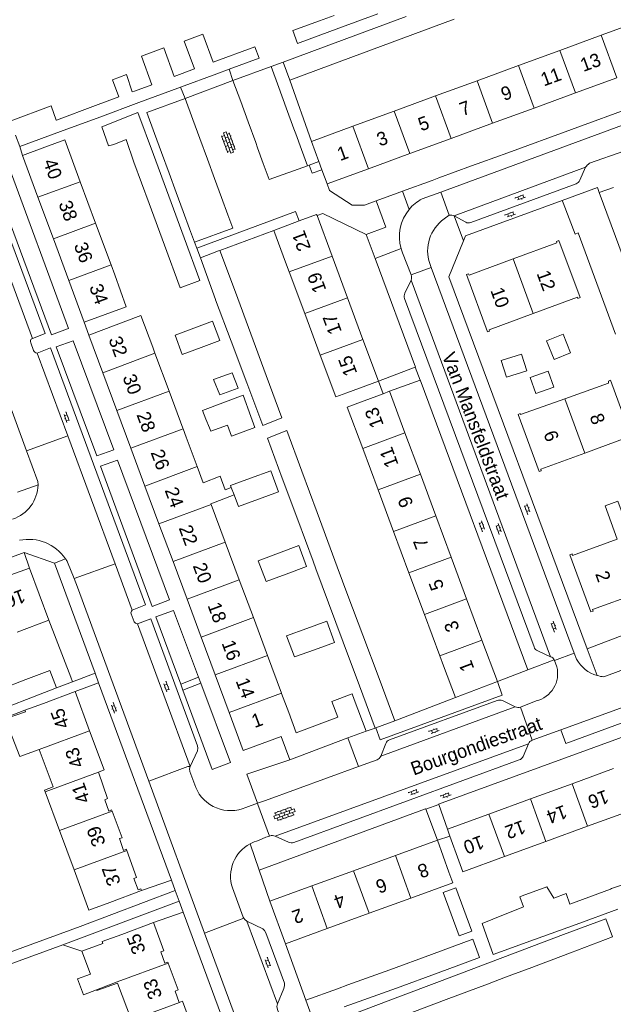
# Model space of a CAD drawing. Extents: x 99476 to 102828, y 406437 to 407931.
# Tile 76 of 162: x 100550 to 100638, y 406767 to 406913. Entities that reach past the tile are written whole.
import ezdxf

# ---------------------------------------------------------------- set-up
doc = ezdxf.new("R2010")
doc.units = 0
doc.header["$MEASUREMENT"] = 0
for name, color, linetype, lineweight in [('BG_bijgebouw', 253, 'Continuous', 0), ('BG_dakoverstek', 253, 'Continuous', 13), ('BG_dakoverstek bijgebouw', 253, 'Continuous', 0), ('BG_heg haag', 253, 'Continuous', 0), ('BG_hek', 253, 'Continuous', 0), ('BG_hoofdgebouw', 253, 'Continuous', 13), ('BG_huisnummer', 253, 'Continuous', 0), ('BG_kant verharding', 253, 'Continuous', 0), ('BG_open verharding', 253, 'Continuous', 0), ('BG_raster', 253, 'Continuous', 0), ('BG_schutting', 253, 'Continuous', 0), ('BG_straatnaam', 253, 'Continuous', 0), ('BG_tussenmuur', 253, 'Continuous', 0), ('BG_vlakafsluiter', 253, 'Continuous', 0)]:
    doc.layers.add(name, color=color, linetype=linetype, lineweight=lineweight)
doc.styles.add('Style-WORKING', font='WORKING.shx')

# ---------------------------------------------------------------- blocks, each defined once
blk = doc.blocks.new('S02OV6')
at = {"layer": 'BG_open verharding', "linetype": 'Continuous', "lineweight": 0}
for p, q in [((0, 0.20784), (1.371449, 0.20784)), ((0.085505, 0.20784), (0.085505, 0.268177)), ((0.485, -0.192), (0.486, 0.207)), ((0.885505, 0.20784), (0.885505, 0.31106)), ((1.285, -0.193), (1.285, 0.207)), ((0.268333, -0.19216), (1.549656, -0.19216)), ((0.885505, -0.32925), (0.885505, -0.19216))]:
    blk.add_line(p, q, dxfattribs=at)
blk = doc.blocks.new('S02OV4')
at = {"layer": 'BG_open verharding', "linetype": 'Continuous', "lineweight": 0}
for p, q in [((0, -0.200092), (0, 0.200092)), ((0, 0.2), (3.201, 0.2)), ((0.214, 0.6), (2.9, 0.6)), ((0.4, 0.199), (0.4, 0.6)), ((0.8, 0.6), (0.8, 0.7)), ((0.8, -0.2), (0.8, 0.2)), ((1.2, 0.2), (1.2, 0.6)), ((1.6, 0.6), (1.6, 0.7)), ((1.6, -0.2), (1.6, 0.2)), ((2, 0.199), (2, 0.6)), ((2.4, 0.6), (2.4, 0.7)), ((2.4, -0.2), (2.4, 0.2)), ((2.8, 0.2), (2.8, 0.6)), ((3.2, -0.199908), (3.2, 0.200092)), ((0, -0.2), (3.2, -0.199)), ((0.31, -0.6), (2.9, -0.6)), ((0.4, -0.6), (0.399, -0.2)), ((0.8, -0.7), (0.8, -0.6)), ((1.2, -0.6), (1.2, -0.2)), ((1.6, -0.7), (1.6, -0.6)), ((2, -0.6), (1.999, -0.2)), ((2.4, -0.7), (2.4, -0.6)), ((2.8, -0.6), (2.8, -0.2))]:
    blk.add_line(p, q, dxfattribs=at)

msp = doc.modelspace()

# ---------------------------------------------------------------- linework, layer by layer
at = {"layer": 'BG_bijgebouw', "linetype": 'Continuous', "lineweight": 0}
for p, q in [((100603.297, 406913.702), (100597.511, 406911.579)), ((100601.367, 406911.038), (100607.486, 406913.303)), ((100590.703, 406911.212), (100594.667, 406912.666)), ((100614.583, 406912.927), (100608.466, 406910.654)), ((100590.703, 406911.212), (100591.386, 406909.332)), ((100597.511, 406911.579), (100591.386, 406909.332)), ((100595.248, 406908.772), (100601.367, 406911.038)), ((100608.466, 406910.654), (100602.351, 406908.381)), ((100589.266, 406906.558), (100595.248, 406908.772)), ((100602.351, 406908.381), (100596.234, 406906.107)), ((100590.255, 406903.885), (100589.266, 406906.558)), ((100596.234, 406906.107), (100590.255, 406903.885)), ((100576.157, 406905.54), (100573.167, 406904.435)), ((100579.464, 406904.832), (100574.096, 406902.849)), ((100581.28, 406905.503), (100579.464, 406904.832)), ((100581.852, 406903.845), (100587.491, 406905.901)), ((100569.863, 406903.214), (100567.281, 406902.261)), ((100582.993, 406900.718), (100581.852, 406903.845)), ((100567.281, 406902.261), (100566.957, 406902.141)), ((100573.686, 406902.697), (100567.908, 406900.563)), ((100574.096, 406902.849), (100573.686, 406902.697)), ((100588.643, 406902.777), (100589.733, 406899.787)), ((100564.96, 406901.403), (100561.502, 406900.125)), ((100567.908, 406900.563), (100562.129, 406898.428)), ((100575.905, 406898.061), (100574.764, 406901.162)), ((100584.083, 406897.729), (100582.993, 406900.718)), ((100561.502, 406900.125), (100555.724, 406897.991)), ((100589.733, 406899.787), (100590.857, 406896.705)), ((100555.724, 406897.991), (100555.692, 406897.979)), ((100562.129, 406898.428), (100556.351, 406896.293)), ((100576.941, 406895.245), (100575.905, 406898.061)), ((100585.208, 406894.645), (100584.083, 406897.729)), ((100556.351, 406896.293), (100550.32, 406894.065)), ((100570.257, 406895.986), (100571.293, 406893.171)), ((100590.857, 406896.705), (100591.14, 406895.93)), ((100591.978, 406893.627), (100591.14, 406895.93)), ((100550.32, 406894.065), (100549.692, 406895.762)), ((100578.059, 406892.201), (100576.941, 406895.245)), ((100585.491, 406893.87), (100585.208, 406894.645)), ((100571.293, 406893.171), (100572.411, 406890.127)), ((100585.491, 406893.87), (100586.329, 406891.568)), ((100592.851, 406891.23), (100591.978, 406893.627)), ((100567.163, 406891.772), (100569.439, 406885.634)), ((100572.358, 406886.714), (100570.08, 406892.874)), ((100579.114, 406889.329), (100578.059, 406892.201)), ((100572.411, 406890.127), (100573.466, 406887.255)), ((100580.144, 406886.527), (100579.114, 406889.329)), ((100573.466, 406887.255), (100574.496, 406884.453)), ((100569.439, 406885.634), (100571.722, 406879.477)), ((100574.635, 406880.554), (100572.358, 406886.714)), ((100581.08, 406883.98), (100580.144, 406886.527)), ((100574.496, 406884.453), (100575.431, 406881.907)), ((100575.431, 406881.907), (100576.165, 406879.909)), ((100577.021, 406877.63), (100579.72, 406878.64)), ((100579.922, 406878.667), (100579.72, 406878.64)), ((100582.201, 406872.522), (100579.922, 406878.667)), ((100579.273, 406871.423), (100577.021, 406877.63)), ((100584.487, 406866.36), (100582.201, 406872.522)), ((100579.287, 406871.384), (100579.273, 406871.423)), ((100579.287, 406871.384), (100581.582, 406865.27)), ((100581.582, 406865.27), (100583.893, 406859.115)), ((100586.773, 406860.196), (100584.487, 406866.36)), ((100577.125, 406864.353), (100574.355, 406863.315)), ((100589.15, 406844.994), (100591.43, 406838.858)), ((100594.306, 406839.926), (100592.038, 406846.067)), ((100596.574, 406833.786), (100594.306, 406839.926)), ((100591.43, 406838.858), (100593.71, 406832.721)), ((100588.583, 406833.926), (100585.577, 406832.807)), ((100601.051, 406821.811), (100598.866, 406827.643)), ((100596, 406826.575), (100598.176, 406820.739)), ((100592.754, 406822.782), (100589.766, 406821.685)), ((100603.46, 406815.383), (100601.051, 406821.811)), ((100598.176, 406820.739), (100600.574, 406814.308)), ((100600.574, 406814.308), (100602.91, 406808.044)), ((100605.8, 406809.137), (100603.46, 406815.383)), ((100555.732, 406813.992), (100552.199, 406812.629)), ((100552.199, 406812.629), (100548.378, 406811.155)), ((100602.983, 406808.072), (100605.8, 406809.137)), ((100602.91, 406808.044), (100602.983, 406808.072)), ((100637.682, 406784.248), (100631.692, 406782.022)), ((100637.851, 406784.311), (100637.682, 406784.248)), ((100624.733, 406781.558), (100621.887, 406780.424)), ((100632.617, 406779.02), (100638.769, 406781.256)), ((100626.467, 406776.786), (100632.617, 406779.02)), ((100624.639, 406775.19), (100630.765, 406777.499)), ((100618.514, 406772.881), (100624.639, 406775.19)), ((100605.036, 406772.32), (100611.225, 406774.576)), ((100631.777, 406774.814), (100625.65, 406772.506)), ((100598.845, 406770.062), (100605.036, 406772.32)), ((100612.388, 406770.572), (100618.514, 406772.881)), ((100625.65, 406772.506), (100625.519, 406772.457)), ((100612.214, 406771.865), (100606.024, 406769.609)), ((100606.263, 406768.263), (100612.388, 406770.572)), ((100619.525, 406770.198), (100622.168, 406771.194)), ((100597.33, 406769.51), (100592.64, 406767.8)), ((100597.33, 406769.51), (100598.845, 406770.062)), ((100606.024, 406769.609), (100599.834, 406767.352)), ((100613.399, 406767.89), (100619.525, 406770.198)), ((100592.64, 406767.8), (100593.631, 406765.09)), ((100600.137, 406765.954), (100606.263, 406768.263)), ((100607.273, 406765.582), (100613.399, 406767.89)), ((100599.834, 406767.352), (100598.321, 406766.8))]:
    msp.add_line(p, q, dxfattribs=at)
at = {"layer": 'BG_bijgebouw', "linetype": 'Continuous', "lineweight": 0, "flags": 128}
for points in [[(100578.902, 406906.554), (100577.366, 406910.707), (100574.614, 406909.662), (100576.157, 406905.54)], [(100573.167, 406904.435), (100571.64, 406908.651), (100568.331, 406907.447), (100569.863, 406903.214)], [(100578.902, 406906.554), (100585.086, 406908.839), (100585.713, 406907.141), (100581.28, 406905.503)], [(100566.957, 406902.141), (100566.075, 406904.742), (100564.024, 406903.948), (100564.96, 406901.403)], [(100587.491, 406905.901), (100587.502, 406905.905), (100588.643, 406902.777)], [(100574.764, 406901.162), (100569.116, 406899.088), (100570.257, 406895.986)], [(100555.692, 406897.979), (100554.933, 406900.086), (100548.899, 406897.838)], [(100570.08, 406892.874), (100567.772, 406899.117), (100562.463, 406896.991)], [(100562.463, 406896.991), (100563.446, 406894.16), (100564.22, 406894.384)], [(100586.329, 406891.568), (100587.201, 406889.17), (100592.851, 406891.23)], [(100576.165, 406879.909), (100581.813, 406881.984), (100581.08, 406883.98)], [(100571.722, 406879.477), (100574.052, 406873.192), (100576.956, 406874.278), (100574.635, 406880.554)], [(100576.06, 406867.192), (100578.83, 406868.23), (100579.894, 406865.391), (100577.125, 406864.353)], [(100574.355, 406863.315), (100573.291, 406866.155), (100576.06, 406867.192)], [(100578.989, 406859.616), (100579.893, 406857.34), (100582.632, 406858.31), (100581.727, 406860.582), (100578.989, 406859.616)], [(100583.893, 406859.115), (100586.26, 406852.81), (100589.088, 406853.953), (100586.773, 406860.196)], [(100584.49, 406854.136), (100583.341, 406857.278), (100580.349, 406856.147)], [(100580.349, 406856.147), (100577.357, 406855.016), (100577.846, 406853.764)], [(100581.036, 406852.865), (100578.554, 406851.951), (100578.364, 406852.438)], [(100592.038, 406846.067), (100589.814, 406852.088), (100586.934, 406850.957), (100589.15, 406844.994)], [(100584.462, 406845.017), (100581.496, 406843.91), (100581.604, 406843.631)], [(100585.602, 406841.912), (100588.606, 406843.014), (100587.429, 406846.125), (100584.462, 406845.017)], [(100582.018, 406842.562), (100582.685, 406840.842), (100585.602, 406841.912)], [(100589.727, 406830.819), (100592.752, 406831.934), (100591.588, 406835.044), (100588.583, 406833.926)], [(100598.866, 406827.643), (100597.272, 406831.897), (100596.574, 406833.786)], [(100585.577, 406832.807), (100586.746, 406829.721), (100589.727, 406830.819)], [(100593.71, 406832.721), (100594.126, 406831.601), (100596, 406826.575)], [(100593.892, 406819.633), (100596.895, 406820.718), (100595.742, 406823.879), (100592.754, 406822.782)], [(100589.766, 406821.685), (100590.95, 406818.57), (100593.892, 406819.633)], [(100551.199, 406815.22), (100554.732, 406816.583), (100555.732, 406813.992)], [(100548.378, 406811.155), (100547.378, 406813.746), (100551.199, 406815.22)], [(100631.692, 406782.022), (100631.143, 406783.564), (100629.302, 406782.899), (100628.31, 406784.572)], [(100624.646, 406783.238), (100624.31, 406783.091), (100624.847, 406781.603), (100624.733, 406781.558)], [(100630.765, 406777.499), (100637.005, 406779.851), (100637.995, 406777.157), (100631.777, 406774.814)], [(100611.225, 406774.576), (100617.349, 406776.809), (100618.34, 406774.099), (100612.214, 406771.865)], [(100619.316, 406777.497), (100620.349, 406774.563), (100626.467, 406776.786)]]:
    msp.add_lwpolyline(points, dxfattribs=at)
at = {"layer": 'BG_dakoverstek', "linetype": 'Continuous', "lineweight": 13}
for p, q in [((100597.047, 406857.034), (100598.681, 406857.64)), ((100574.47, 406852.315), (100574.428, 406852.429)), ((100574.926, 406851.095), (100574.47, 406852.315)), ((100578.597, 406841.236), (100582.018, 406842.562)), ((100590.096, 406810.364), (100589.046, 406813.181)), ((100550.3, 406803.831), (100553.196, 406804.904))]:
    msp.add_line(p, q, dxfattribs=at)
at = {"layer": 'BG_dakoverstek', "linetype": 'Continuous', "lineweight": 13, "flags": 128}
for points in [[(100577.44, 406844.342), (100579.933, 406845.308), (100580.716, 406843.287), (100581.604, 406843.631)], [(100638.685, 406836.003), (100636.898, 406840.904), (100638.804, 406841.599), (100640.6, 406836.701)], [(100550.3, 406803.831), (100549.186, 406806.753), (100548.165, 406809.404), (100551.141, 406810.449)], [(100561.674, 406769.343), (100559.74, 406768.623), (100558.861, 406770.941), (100560.789, 406771.658)]]:
    msp.add_lwpolyline(points, dxfattribs=at)
at = {"layer": 'BG_dakoverstek bijgebouw', "linetype": 'Continuous', "lineweight": 0}
for p, q in [((100596.822, 406913.457), (100594.667, 406912.666)), ((100578.364, 406852.438), (100577.846, 406853.764)), ((100637.851, 406784.311), (100642.234, 406785.831)), ((100624.646, 406783.238), (100628.31, 406784.572)), ((100622.168, 406771.194), (100625.519, 406772.457))]:
    msp.add_line(p, q, dxfattribs=at)
at = {"layer": 'BG_dakoverstek bijgebouw', "linetype": 'Continuous', "lineweight": 0, "flags": 128}
for points in [[(100564.22, 406894.384), (100566.052, 406895.093), (100567.163, 406891.772)], [(100628.26, 406865.319), (100630.703, 406866.294), (100631.791, 406863.569), (100629.348, 406862.593), (100628.26, 406865.319)], [(100624.527, 406863.37), (100625.305, 406860.87), (100622.3, 406859.935), (100621.522, 406862.435), (100624.527, 406863.37)], [(100628.496, 406860.828), (100629.328, 406858.459), (100626.657, 406857.522), (100625.826, 406859.891), (100628.496, 406860.828)], [(100584.49, 406854.136), (100585.092, 406852.5), (100581.638, 406851.229), (100581.036, 406852.865)], [(100614.803, 406784.41), (100612.924, 406783.711), (100615.306, 406777.307), (100617.185, 406778.006), (100614.803, 406784.41)], [(100621.887, 406780.424), (100618.696, 406779.153), (100619.316, 406777.497)]]:
    msp.add_lwpolyline(points, dxfattribs=at)
at = {"layer": 'BG_heg haag', "linetype": 'Continuous', "lineweight": 0}
for p, q in [((100622.524, 406893.152), (100618.65, 406891.738)), ((100617.152, 406891.192), (100612.312, 406889.425)), ((100611.298, 406889.055), (100606.932, 406887.462)), ((100606.932, 406887.462), (100606.131, 406887.17)), ((100630.689, 406885.763), (100630.559, 406886.104)), ((100632.461, 406881.13), (100630.689, 406885.763)), ((100634.261, 406819.795), (100640.094, 406822.008))]:
    msp.add_line(p, q, dxfattribs=at)
at = {"layer": 'BG_hek', "linetype": 'Continuous', "lineweight": 0}
for p, q in [((100557.846, 406815.574), (100558.109, 406814.905)), ((100556.662, 406776.014), (100559.492, 406775.053))]:
    msp.add_line(p, q, dxfattribs=at)
at = {"layer": 'BG_hoofdgebouw', "linetype": 'Continuous', "lineweight": 13}
for p, q in [((100636.345, 406910.53), (100642.471, 406912.775)), ((100630.218, 406908.284), (100636.345, 406910.53)), ((100624.091, 406906.039), (100630.218, 406908.284)), ((100617.964, 406903.794), (100624.091, 406906.039)), ((100611.837, 406901.548), (100617.964, 406903.794)), ((100638.648, 406904.242), (100632.521, 406901.997)), ((100632.521, 406901.997), (100626.394, 406899.752)), ((100605.711, 406899.303), (100611.837, 406901.548)), ((100599.584, 406897.058), (100605.711, 406899.303)), ((100626.394, 406899.752), (100620.267, 406897.508)), ((100620.267, 406897.508), (100614.14, 406895.263)), ((100593.451, 406894.81), (100599.584, 406897.058)), ((100594.541, 406891.846), (100593.451, 406894.81)), ((100614.14, 406895.263), (100608.013, 406893.018)), ((100554.011, 406893.97), (100550.731, 406892.73)), ((100608.013, 406893.018), (100601.886, 406890.774)), ((100550.731, 406892.73), (100553.001, 406886.567)), ((100594.99, 406890.626), (100594.541, 406891.846)), ((100595.761, 406888.53), (100594.99, 406890.626)), ((100601.886, 406890.774), (100595.761, 406888.53)), ((100561.532, 406882.711), (100559.258, 406888.872)), ((100553.001, 406886.567), (100555.271, 406880.405)), ((100563.805, 406876.55), (100561.532, 406882.711)), ((100591.638, 406883.067), (100587.89, 406881.67)), ((100596.509, 406877.867), (100594.285, 406883.857)), ((100587.89, 406881.67), (100589.64, 406876.99)), ((100555.271, 406880.405), (100557.541, 406874.242)), ((100590.186, 406875.52), (100589.64, 406876.99)), ((100598.796, 406871.705), (100596.509, 406877.867)), ((100564.351, 406875.07), (100563.805, 406876.55)), ((100592.473, 406869.358), (100590.186, 406875.52)), ((100557.541, 406874.242), (100559.811, 406868.08)), ((100601.084, 406865.542), (100598.796, 406871.705)), ((100594.76, 406863.195), (100592.473, 406869.358)), ((100562.58, 406860.605), (100560.5, 406866.19)), ((100603.371, 406859.38), (100601.084, 406865.542)), ((100570.312, 406863.485), (100569.971, 406864.4)), ((100572.391, 406857.9), (100570.312, 406863.485)), ((100597.047, 406857.034), (100594.76, 406863.195)), ((100564.66, 406855.02), (100562.58, 406860.605)), ((100598.681, 406857.64), (100603.371, 406859.38)), ((100574.428, 406852.429), (100572.391, 406857.9)), ((100604.05, 406857.511), (100600.321, 406856.12)), ((100605.011, 406857.87), (100604.05, 406857.511)), ((100607.291, 406851.734), (100605.011, 406857.87)), ((100566.74, 406849.436), (100564.66, 406855.02)), ((100574.926, 406851.095), (100576.551, 406846.731)), ((100609.571, 406845.598), (100607.291, 406851.734)), ((100568.821, 406843.851), (100566.74, 406849.436)), ((100601.044, 406849.413), (100603.324, 406843.277)), ((100576.551, 406846.731), (100577.44, 406844.342)), ((100611.851, 406839.462), (100609.571, 406845.598)), ((100570.9, 406838.267), (100568.821, 406843.851)), ((100603.324, 406843.277), (100605.604, 406837.141)), ((100578.631, 406841.146), (100578.597, 406841.236)), ((100580.71, 406835.562), (100578.631, 406841.146)), ((100614.13, 406833.327), (100611.851, 406839.462)), ((100572.981, 406832.682), (100570.9, 406838.267)), ((100605.604, 406837.141), (100607.884, 406831.006)), ((100582.79, 406829.977), (100580.71, 406835.562)), ((100616.41, 406827.191), (100614.13, 406833.327)), ((100575.061, 406827.098), (100572.981, 406832.682)), ((100554.591, 406824), (100551.721, 406831.7)), ((100607.884, 406831.006), (100610.164, 406824.87)), ((100584.87, 406824.393), (100582.79, 406829.977)), ((100577.141, 406821.513), (100575.061, 406827.098)), ((100618.69, 406821.055), (100616.41, 406827.191)), ((100610.164, 406824.87), (100612.445, 406818.734)), ((100549.901, 406822.25), (100554.591, 406824)), ((100586.95, 406818.808), (100584.87, 406824.393)), ((100579.221, 406815.929), (100577.141, 406821.513)), ((100620.97, 406814.92), (100618.69, 406821.055)), ((100589.03, 406813.224), (100586.95, 406818.808)), ((100612.445, 406818.734), (100613, 406817.24)), ((100613, 406817.24), (100614.771, 406812.57)), ((100581.301, 406810.344), (100579.221, 406815.929)), ((100614.771, 406812.57), (100620.97, 406814.92)), ((100558.491, 406813.45), (100553.8, 406811.71)), ((100560.636, 406807.66), (100558.491, 406813.45)), ((100589.046, 406813.181), (100589.03, 406813.224)), ((100553.8, 406811.71), (100551.051, 406810.691)), ((100599.781, 406812.29), (100601.541, 406807.62)), ((100551.051, 406810.691), (100551.141, 406810.449)), ((100601.541, 406807.62), (100598.843, 406806.601)), ((100598.843, 406806.601), (100590.261, 406803.36)), ((100638.164, 406802.061), (100632.016, 406799.818)), ((100632.016, 406799.818), (100625.867, 406797.575)), ((100554.054, 406798.611), (100556.178, 406792.881)), ((100625.867, 406797.575), (100619.719, 406795.333)), ((100619.719, 406795.333), (100613.571, 406793.09)), ((100640.453, 406795.785), (100634.305, 406793.542)), ((100556.178, 406792.881), (100558.332, 406787.068)), ((100613.571, 406793.09), (100613.947, 406792.059)), ((100634.305, 406793.542), (100628.156, 406791.299)), ((100612.091, 406791.46), (100605.898, 406789.21)), ((100613.791, 406786.76), (100612.091, 406791.46)), ((100613.947, 406792.059), (100615.281, 406788.4)), ((100628.156, 406791.299), (100622.008, 406789.057)), ((100605.898, 406789.21), (100599.706, 406786.96)), ((100599.706, 406786.96), (100593.513, 406784.71)), ((100563.641, 406782.27), (100568.33, 406784.01)), ((100593.513, 406784.71), (100587.321, 406782.46)), ((100587.321, 406782.46), (100589.601, 406776.16)), ((100608.185, 406782.915), (100601.993, 406780.665)), ((100601.993, 406780.665), (100595.8, 406778.415)), ((100570.081, 406779.29), (100565.39, 406777.54)), ((100589.601, 406776.16), (100594.3, 406777.87)), ((100595.8, 406778.415), (100594.3, 406777.87)), ((100562.607, 406776.207), (100559.492, 406775.053)), ((100559.492, 406775.053), (100560.789, 406771.658)), ((100566.821, 406764.841), (100564.784, 406770.335))]:
    msp.add_line(p, q, dxfattribs=at)
at = {"layer": 'BG_hoofdgebouw', "linetype": 'Continuous', "lineweight": 13, "flags": 128}
for points in [[(100559.258, 406888.872), (100556.974, 406895.063), (100554.011, 406893.97)], [(100594.285, 406883.857), (100594.221, 406884.03), (100591.638, 406883.067)], [(100623.29, 406877.442), (100629.761, 406879.81), (100629.741, 406880.04), (100630.061, 406880.16), (100633.22, 406871.74), (100632.881, 406871.6), (100632.8, 406871.8), (100626.27, 406869.385)], [(100623.29, 406877.442), (100616.78, 406875.06), (100616.701, 406875.26), (100616.381, 406875.13), (100619.501, 406866.67), (100619.811, 406866.76), (100619.741, 406866.97), (100626.27, 406869.385)], [(100559.811, 406868.08), (100566.071, 406870.38), (100564.351, 406875.07)], [(100569.971, 406864.4), (100568.22, 406869.08), (100560.5, 406866.19)], [(100630.954, 406856.774), (100637.431, 406859.09), (100637.39, 406859.38), (100637.711, 406859.5), (100640.82, 406851.05), (100640.511, 406850.94), (100640.44, 406851.14), (100633.92, 406848.735)], [(100630.954, 406856.774), (100624.401, 406854.43), (100624.341, 406854.6), (100624.051, 406854.44), (100627.161, 406846.01), (100627.471, 406846.12), (100627.401, 406846.33), (100633.92, 406848.735)], [(100600.321, 406856.12), (100598.766, 406855.542), (100601.044, 406849.413)], [(100638.685, 406836.003), (100632.091, 406833.6), (100632.011, 406833.81), (100631.71, 406833.7), (100634.821, 406825.24), (100635.14, 406825.34), (100635.061, 406825.59), (100641.6, 406827.96)], [(100551.721, 406831.7), (100547.591, 406830.21), (100547.75, 406829.78), (100546.08, 406829.16), (100545.901, 406829.59), (100545.818, 406829.56)], [(100590.096, 406810.364), (100591.214, 406807.361), (100597.366, 406809.652), (100596.49, 406812.004), (100599.472, 406813.115), (100599.781, 406812.29)], [(100590.261, 406803.36), (100588.961, 406806.82), (100583.381, 406804.76), (100581.301, 406810.344)], [(100561.961, 406801.54), (100562.781, 406801.87), (100560.636, 406807.66)], [(100553.196, 406804.904), (100555.25, 406799.362), (100553.954, 406798.882), (100554.054, 406798.611)], [(100563.965, 406795.768), (100563.901, 406795.94), (100563.481, 406795.78), (100562.871, 406797.44), (100563.3, 406797.63), (100561.961, 406801.54)], [(100566.141, 406789.951), (100566.08, 406790.12), (100565.661, 406789.97), (100565.081, 406791.74), (100565.431, 406791.8), (100563.965, 406795.768)], [(100568.33, 406784.01), (100568.231, 406784.28), (100567.821, 406784.14), (100567.181, 406785.81), (100567.591, 406785.97), (100566.141, 406789.951)], [(100622.008, 406789.057), (100615.858, 406786.813), (100615.281, 406788.4)], [(100558.332, 406787.068), (100560.537, 406781.119), (100563.641, 406782.27)], [(100613.791, 406786.76), (100614.37, 406785.162), (100608.185, 406782.915)], [(100572.261, 406773.306), (100572.211, 406773.44), (100571.761, 406773.27), (100571.17, 406774.96), (100571.621, 406775.12), (100570.081, 406779.29)], [(100562.607, 406776.207), (100562.509, 406776.472), (100565.39, 406777.54)], [(100573.911, 406767.47), (100573.3, 406769.16), (100573.731, 406769.32), (100572.261, 406773.306)], [(100561.674, 406769.343), (100561.721, 406769.221), (100564.784, 406770.335)], [(100576.56, 406761.641), (100576.5, 406761.79), (100576.051, 406761.64), (100575.44, 406763.31), (100575.89, 406763.5), (100574.36, 406767.64), (100573.911, 406767.47)]]:
    msp.add_lwpolyline(points, dxfattribs=at)
at = {"layer": 'BG_kant verharding', "linetype": 'Continuous', "lineweight": 0}
for p, q in [((100677.145, 406913.157), (100622.524, 406893.152)), ((100552.184, 406865.699), (100536.027, 406909.247)), ((100673.556, 406909.73), (100612.58, 406887.342)), ((100639.661, 406893.391), (100634.6, 406891.593)), ((100618.65, 406891.738), (100617.152, 406891.192)), ((100634.017, 406891.002), (100614.58, 406883.795)), ((100634.017, 406891.002), (100633.171, 406889.081)), ((100612.312, 406889.425), (100611.298, 406889.055)), ((100632.614, 406888.532), (100617.062, 406882.809)), ((100606.131, 406887.17), (100603.033, 406886.039)), ((100612.58, 406887.342), (100609.828, 406886.332)), ((100644.858, 406863.359), (100636.05, 406887.251)), ((100603.033, 406886.039), (100601.295, 406885.405)), ((100613.844, 406883.898), (100613.077, 406883.36)), ((100616.285, 406882.877), (100614.58, 406883.795)), ((100601.558, 406881.046), (100602.866, 406877.531)), ((100606.924, 406878.352), (100608.203, 406875.085)), ((100610.953, 406876.765), (100611.168, 406876.186)), ((100611.168, 406876.186), (100632.352, 406819.154)), ((100608.199, 406874.279), (100607.272, 406872.373)), ((100608.199, 406874.279), (100628.845, 406818.6)), ((100607.232, 406871.581), (100626.402, 406820.064)), ((100543.421, 406870.49), (100551.31, 406849.084)), ((100557.343, 406867.108), (100557.513, 406867.175)), ((100552.329, 406863.913), (100551.922, 406865.041)), ((100557.404, 406851.262), (100552.871, 406863.529)), ((100608.829, 406861.412), (100603.371, 406859.38)), ((100609.532, 406859.528), (100605.011, 406857.87)), ((100564.401, 406832.327), (100557.404, 406851.262)), ((100549.968, 406842.926), (100553.008, 406844.02)), ((100550.96, 406834.003), (100527.384, 406825.408)), ((100550.96, 406834.003), (100555.438, 406832.456)), ((100555.438, 406832.456), (100561.441, 406816.184)), ((100557.37, 406832.608), (100558.343, 406830.161)), ((100566.929, 406825.486), (100564.401, 406832.327)), ((100567.21, 406823.779), (100566.789, 406824.927)), ((100575.509, 406802.379), (100567.732, 406823.479)), ((100626.933, 406819.458), (100628.845, 406818.6)), ((100632.352, 406819.154), (100632.688, 406818.248)), ((100634.261, 406819.795), (100635.74, 406815.82)), ((100629.368, 406818.151), (100629.407, 406818.06)), ((100629.407, 406818.06), (100629.765, 406817.111)), ((100636.716, 406815.642), (100641.755, 406817.499)), ((100620.97, 406814.92), (100625.471, 406816.652)), ((100630.35, 406807.802), (100652.652, 406815.943)), ((100558.491, 406813.45), (100561.968, 406814.755)), ((100561.968, 406814.755), (100572.748, 406785.536)), ((100574.114, 406814.564), (100576.749, 406815.588)), ((100574.114, 406814.564), (100574.452, 406813.651)), ((100577.085, 406814.689), (100574.452, 406813.651)), ((100577.085, 406814.689), (100576.749, 406815.588)), ((100574.452, 406813.651), (100578.781, 406801.944)), ((100604.995, 406806.311), (100620.954, 406812.147)), ((100621.746, 406812.113), (100623.616, 406811.204)), ((100626.729, 406812.062), (100624.394, 406811.126)), ((100623.616, 406811.204), (100603.735, 406803.905)), ((100626.118, 406806.276), (100630.35, 406807.802)), ((100588.092, 406792.052), (100625.564, 406805.742)), ((100600.436, 406802.368), (100598.843, 406806.601)), ((100603.735, 406803.905), (100604.48, 406805.777)), ((100624.769, 406803.863), (100625.564, 406805.742)), ((100583.92, 406801.216), (100590.261, 406803.36)), ((100590.857, 406791.12), (100624.217, 406803.337)), ((100603.165, 406803.355), (100600.436, 406802.368)), ((100585.471, 406796.932), (100583.92, 406801.216)), ((100600.436, 406802.368), (100586.638, 406797.324)), ((100569.382, 406800.221), (100577.651, 406777.717)), ((100585.471, 406796.932), (100583.751, 406796.331)), ((100586.638, 406797.324), (100585.471, 406796.932)), ((100610.375, 406796.053), (100612.091, 406791.46)), ((100613.571, 406793.09), (100612.295, 406796.759)), ((100585.647, 406791.43), (100586.708, 406791.917)), ((100586.708, 406791.917), (100587.273, 406792.091)), ((100588.092, 406792.052), (100590.054, 406791.191)), ((100585.736, 406787.054), (100587.321, 406782.46)), ((100572.748, 406785.536), (100568.33, 406784.01)), ((100573.299, 406784.016), (100572.748, 406785.536)), ((100559.24, 406778.699), (100573.299, 406784.016)), ((100556.662, 406776.014), (100573.88, 406782.448)), ((100574.483, 406780.806), (100573.88, 406782.448)), ((100570.081, 406779.29), (100574.483, 406780.806)), ((100583.908, 406779.515), (100588.451, 406767.283)), ((100577.651, 406777.717), (100590.687, 406742.239))]:
    msp.add_line(p, q, dxfattribs=at)
at = {"layer": 'BG_kant verharding', "linetype": 'Continuous', "lineweight": 0, "flags": 128}
for points in [[(100552.184, 406865.699), (100554.059, 406866.418), (100538.721, 406907.671), (100538.507, 406907.982), (100538.2, 406908.185), (100536.027, 406909.247)], [(100557.513, 406867.175), (100548.379, 406891.902), (100545.765, 406890.952), (100555.001, 406866.218), (100557.343, 406867.108)], [(100593.142, 406891.336), (100593.588, 406890.115), (100594.99, 406890.626)], [(100601.295, 406885.405), (100599.477, 406885.401), (100596.152, 406887.56), (100595.761, 406888.53)], [(100636.05, 406887.251), (100635.768, 406888.017), (100630.559, 406886.104)], [(100630.559, 406886.104), (100616.23, 406880.843), (100615.942, 406880.123)], [(100591.638, 406883.067), (100591.114, 406884.473), (100576.497, 406879.024)], [(100594.285, 406883.857), (100595.152, 406884.17), (100601.558, 406881.046)], [(100615.942, 406880.123), (100613.804, 406874.778), (100634.261, 406819.795)], [(100602.866, 406877.531), (100608.86, 406861.423), (100608.829, 406861.412)], [(100561.694, 406848.306), (100564.201, 406849.192), (100558.21, 406865.337), (100555.707, 406864.42), (100561.694, 406848.306)], [(100566.929, 406825.486), (100568.909, 406826.302), (100554.864, 406864.31), (100552.871, 406863.529)], [(100625.471, 406816.652), (100609.559, 406859.538), (100609.532, 406859.528)], [(100551.31, 406849.084), (100552.984, 406844.54), (100553.008, 406844.02)], [(100569.872, 406826.042), (100572.47, 406827.039), (100564.751, 406847.694), (100562.232, 406846.787), (100569.872, 406826.042)], [(100558.343, 406830.161), (100558.849, 406828.887), (100569.382, 406800.221)], [(100576.749, 406815.588), (100573.072, 406825.439), (100570.434, 406824.516), (100574.114, 406814.564)], [(100575.509, 406802.379), (100576.581, 406804.696), (100576.672, 406805.071), (100576.59, 406805.43), (100569.674, 406824.188), (100567.732, 406823.479)], [(100630.35, 406807.802), (100631.077, 406805.794), (100653.376, 406813.934), (100652.652, 406815.943)], [(100578.781, 406801.944), (100581.468, 406802.945), (100577.085, 406814.689)], [(100620.97, 406814.92), (100621.66, 406812.936), (100603.644, 406806.308), (100602.983, 406808.072)], [(100612.295, 406796.759), (100612.275, 406796.818), (100654.042, 406812.041)], [(100576.339, 406799.283), (100575.444, 406801.656), (100575.393, 406802.004), (100575.42, 406802.002), (100575.509, 406802.379)], [(100610.375, 406796.053), (100610.351, 406796.117), (100585.736, 406787.054)], [(100583.477, 406779.934), (100583.379, 406780.097), (100581.779, 406784.408)], [(100590.889, 406727.646), (100592.507, 406731.998), (100574.483, 406780.806)], [(100583.908, 406779.515), (100583.583, 406779.758), (100583.477, 406779.934)], [(100588.451, 406767.283), (100589.39, 406769.526), (100589.492, 406769.955), (100589.464, 406770.302), (100586.696, 406777.758), (100586.536, 406778.136), (100586.277, 406778.374), (100583.908, 406779.515)], [(100590.448, 406761.87), (100590.187, 406762.038), (100589.913, 406762.441), (100588.429, 406766.412), (100588.317, 406766.88), (100588.451, 406767.283)]]:
    msp.add_lwpolyline(points, dxfattribs=at)
at = {"layer": 'BG_kant verharding', "linetype": 'Continuous', "lineweight": 0}
for centre, radius, start, end in [((100635.586407, 406890.036891), 1.84241, 122.370342, 148.410509), ((100612.819118, 406880.724073), 6.355756, 118.074265, 140.498024), ((100612.819105, 406880.724901), 6.355219, 140.503706, 196.095359), ((100616.518891, 406878.611967), 5.864336, 125.93869, 198.357739), ((100614.106601, 406883.093355), 0.846412, 55.992492, 108.074396), ((100613.032556, 406880.803434), 6.582096, 196.23706, 201.866163), ((100608.465257, 406871.915724), 1.277874, 159.032346, 195.185115), ((100627.268118, 406820.287284), 0.894436, 194.456003, 247.996121), ((100637.141876, 406820.714345), 5.091156, 208.975602, 254.016819), ((100637.133166, 406820.69416), 5.069354, 254.048634, 265.279687), ((100623.875112, 406804.24843), 0.973444, 290.561656, 336.675076), ((100590.545416, 406792.172434), 1.097589, 243.402329, 286.491945)]:
    msp.add_arc(centre, radius, start, end, dxfattribs=at)
at = {"layer": 'BG_kant verharding', "linetype": 'Continuous', "lineweight": 0, "extrusion": (0, 0, -1)}
for centre, radius, start, end in [((-100632.150273, 406889.559542), 1.127336, 205.118366, 245.710492), ((-100616.763143, 406883.867303), 1.099691, 254.230715, 295.772404), ((-100607.185125, 406874.687042), 1.092905, 158.646, 201.922688), ((-100552.350278, 406865.251631), 0.477271, 333.81161, 69.61094), ((-100552.900002, 406864.144441), 0.616124, 272.698029, 337.936129), ((-100547.552959, 406844.159241), 5.456818, 181.462167, 251.847671), ((-100551.62666, 406829.381498), 6.587777, 78.24011, 145.656638), ((-100551.480456, 406829.293381), 6.758212, 145.739085, 150.629311), ((-100567.2716, 406825.103165), 0.513748, 339.946222, 48.174494), ((-100567.80012, 406824.201669), 0.725873, 275.384907, 324.388147), ((-100628.571377, 406817.752183), 0.890877, 107.886861, 153.405887), ((-100625.724388, 406816.103365), 4.164358, 165.997367, 256.040225), ((-100621.296105, 406810.874554), 1.317632, 74.951542, 109.964774), ((-100624.111134, 406812.22362), 1.133483, 255.548842, 295.90151), ((-100605.387964, 406805.41668), 0.976846, 21.645347, 66.279341), ((-100626.5654, 406805.257469), 1.112462, 25.820194, 66.286032), ((-100602.771005, 406804.333686), 1.055015, 203.974569, 248.071491), ((-100581.47026, 406801.385601), 5.545337, 245.714125, 337.717996), ((-100586.960043, 406786.116288), 5.473537, 62.019289, 76.119993), ((-100587.644349, 406791.270332), 0.900775, 65.653421, 119.799201), ((-100586.954601, 406786.133607), 5.455691, 341.561, 61.984426)]:
    msp.add_arc(centre, radius, start, end, dxfattribs=at)
at = {"layer": 'BG_raster', "linetype": 'Continuous', "lineweight": 0}
msp.add_line((100550.96, 406834.003), (100551.721, 406831.7), dxfattribs=at)
at = {"layer": 'BG_schutting', "linetype": 'Continuous', "lineweight": 0}
for p, q in [((100590.255, 406903.885), (100593.451, 406894.81)), ((100587.89, 406881.67), (100579.922, 406878.667)), ((100554.591, 406824), (100557.846, 406815.574)), ((100561.441, 406816.184), (100558.109, 406814.905)), ((100558.109, 406814.905), (100555.732, 406813.992)), ((100614.771, 406812.57), (100605.8, 406809.137)), ((100533.476, 406803.979), (100551.051, 406810.691)), ((100559.24, 406778.699), (100547.188, 406774.329)), ((100548.748, 406773.109), (100556.662, 406776.014)), ((100589.601, 406776.16), (100592.64, 406767.8))]:
    msp.add_line(p, q, dxfattribs=at)
at = {"layer": 'BG_schutting', "linetype": 'Continuous', "lineweight": 0, "flags": 128}
msp.add_lwpolyline([(100638.424, 406866.315), (100632.928, 406881.291), (100632.461, 406881.13)], dxfattribs=at)
at = {"layer": 'BG_tussenmuur', "linetype": 'Continuous', "lineweight": 0}
for p, q in [((100638.648, 406904.242), (100636.345, 406910.53)), ((100632.521, 406901.997), (100630.218, 406908.284)), ((100626.394, 406899.752), (100624.091, 406906.039)), ((100620.267, 406897.508), (100617.964, 406903.794)), ((100614.14, 406895.263), (100611.837, 406901.548)), ((100608.013, 406893.018), (100605.711, 406899.303)), ((100601.886, 406890.774), (100599.584, 406897.058)), ((100553.001, 406886.567), (100559.258, 406888.872)), ((100555.271, 406880.405), (100561.532, 406882.711)), ((100596.509, 406877.867), (100590.186, 406875.52)), ((100626.27, 406869.385), (100623.29, 406877.442)), ((100557.541, 406874.242), (100563.805, 406876.55)), ((100598.796, 406871.705), (100592.473, 406869.358)), ((100601.084, 406865.542), (100594.76, 406863.195)), ((100562.58, 406860.605), (100570.312, 406863.485)), ((100564.66, 406855.02), (100572.391, 406857.9)), ((100633.92, 406848.735), (100630.954, 406856.774)), ((100566.74, 406849.436), (100574.47, 406852.315)), ((100607.291, 406851.734), (100601.044, 406849.413)), ((100568.821, 406843.851), (100576.551, 406846.731)), ((100609.571, 406845.598), (100603.324, 406843.277)), ((100582.018, 406842.562), (100581.604, 406843.631)), ((100570.9, 406838.267), (100578.631, 406841.146)), ((100611.851, 406839.462), (100605.604, 406837.141)), ((100572.981, 406832.682), (100580.71, 406835.562)), ((100614.13, 406833.327), (100607.884, 406831.006)), ((100575.061, 406827.098), (100582.79, 406829.977)), ((100616.41, 406827.191), (100610.164, 406824.87)), ((100577.141, 406821.513), (100584.87, 406824.393)), ((100618.69, 406821.055), (100612.445, 406818.734)), ((100579.221, 406815.929), (100586.95, 406818.808)), ((100581.301, 406810.344), (100589.03, 406813.224)), ((100560.636, 406807.66), (100553.196, 406804.904)), ((100561.961, 406801.54), (100554.054, 406798.611)), ((100632.016, 406799.818), (100634.305, 406793.542)), ((100625.867, 406797.575), (100628.156, 406791.299)), ((100556.178, 406792.881), (100563.965, 406795.768)), ((100619.719, 406795.333), (100622.008, 406789.057)), ((100558.332, 406787.068), (100566.141, 406789.951)), ((100605.898, 406789.21), (100608.185, 406782.915)), ((100599.706, 406786.96), (100601.993, 406780.665)), ((100593.513, 406784.71), (100595.8, 406778.415))]:
    msp.add_line(p, q, dxfattribs=at)
at = {"layer": 'BG_tussenmuur', "linetype": 'Continuous', "lineweight": 0, "flags": 128}
for points in [[(100561.674, 406769.343), (100564.716, 406770.518), (100572.261, 406773.306)], [(100573.911, 406767.47), (100573.917, 406767.454), (100566.821, 406764.841)]]:
    msp.add_lwpolyline(points, dxfattribs=at)
at = {"layer": 'BG_vlakafsluiter', "linetype": 'Continuous', "lineweight": 0}
for p, q in [((100587.491, 406905.901), (100589.266, 406906.558)), ((100581.852, 406903.845), (100581.28, 406905.503)), ((100574.764, 406901.162), (100581.852, 406903.845)), ((100574.764, 406901.162), (100574.096, 406902.849)), ((100550.32, 406894.065), (100550.731, 406892.73)), ((100594.541, 406891.846), (100593.142, 406891.336)), ((100592.851, 406891.23), (100593.142, 406891.336)), ((100607.915, 406884.767), (100606.932, 406887.462)), ((100612.58, 406887.342), (100613.844, 406883.898)), ((100638.162, 406888.027), (100636.05, 406887.251)), ((100614.58, 406883.795), (100615.942, 406880.123)), ((100576.165, 406879.909), (100576.497, 406879.024)), ((100576.497, 406879.024), (100577.021, 406877.63)), ((100606.713, 406878.963), (100602.866, 406877.531)), ((100608.203, 406875.085), (100611.168, 406876.186)), ((100559.811, 406868.08), (100560.5, 406866.19)), ((100608.829, 406861.412), (100609.532, 406859.528)), ((100603.371, 406859.38), (100604.05, 406857.511)), ((100557.404, 406851.262), (100551.31, 406849.084)), ((100555.438, 406832.456), (100557.066, 406833.098)), ((100558.343, 406830.161), (100564.401, 406832.327)), ((100632.352, 406819.154), (100629.407, 406818.06)), ((100629.368, 406818.151), (100625.471, 406816.652)), ((100561.441, 406816.184), (100561.968, 406814.755)), ((100626.118, 406806.276), (100624.394, 406811.126)), ((100602.91, 406808.044), (100601.541, 406807.62)), ((100612.295, 406796.759), (100610.375, 406796.053)), ((100612.091, 406791.46), (100613.947, 406792.059)), ((100584.392, 406790.95), (100585.736, 406787.054)), ((100573.88, 406782.448), (100573.299, 406784.016)), ((100577.651, 406777.717), (100583.477, 406779.934))]:
    msp.add_line(p, q, dxfattribs=at)
at = {"layer": 'BG_vlakafsluiter', "linetype": 'Continuous', "lineweight": 0, "flags": 128}
for points in [[(100603.033, 406886.039), (100604.461, 406882.126), (100601.558, 406881.046)], [(100569.382, 406800.221), (100575.191, 406802.351), (100575.509, 406802.379)], [(100587.273, 406792.091), (100585.532, 406796.727), (100585.471, 406796.932)]]:
    msp.add_lwpolyline(points, dxfattribs=at)

# ---------------------------------------------------------------- block references
at = {"layer": 'BG_open verharding', "linetype": 'Continuous', "lineweight": 0}
for name, p, rotation in [('S02OV4', (100581.732, 406893.149), 110.06635), ('S02OV6', (100623.62, 406886.255), 19.811812), ('S02OV6', (100622.111, 406883.737), 19.811812), ('S02OV6', (100556.936, 406854.752), 290.247502), ('S02OV6', (100625.678, 406839.725), 110.354961), ('S02OV6', (100618.97, 406837.174), 110.354961), ('S02OV6', (100621.452, 406836.771), 110.354961), ('S02OV6', (100629.605, 406822.329), 110.354961), ('S02OV6', (100571.727, 406814.93), 290.247502), ('S02OV6', (100563.946, 406811.774), 290.247502), ('S02OV6', (100610.843, 406807.342), 20.173945), ('S02OV6', (100607.825, 406798.277), 20.173945), ('S02OV6', (100612.587, 406797.807), 20.173945), ('S02OV4', (100587.955, 406794.825), 19.7579), ('S02OV6', (100586.707, 406774.111), 290.609693)]:
    msp.add_blockref(name, p, dxfattribs=dict(at, rotation=rotation))

# ---------------------------------------------------------------- texts
at = {"layer": 'BG_huisnummer', "linetype": 'Continuous', "lineweight": 0, "style": 'Style-WORKING'}
for s, rotation, p in [('13', 20.120166, (100633.688, 406905.087)), ('11', 20.120166, (100627.832, 406902.941)), ('9', 20.120166, (100621.949, 406900.787)), ('7', 20.120166, (100615.822, 406898.542)), ('5', 20.120166, (100609.695, 406896.297)), ('3', 20.120166, (100603.569, 406894.053)), ('1', 20.120166, (100597.711, 406891.907)), ('40', 290.247502, (100553.73, 406891.818)), ('38', 290.247502, (100556.009, 406885.632)), ('21', 110.3749, (100593.405, 406879.043)), ('36', 290.247502, (100558.279, 406879.468)), ('19', 110.3749, (100595.692, 406872.881)), ('12', 290.30125, (100626.741, 406875.315)), ('34', 290.247502, (100560.549, 406873.307)), ('10', 290.247502, (100619.904, 406872.801)), ('17', 110.3749, (100597.98, 406866.718)), ('32', 290.428617, (100563.405, 406865.55)), ('15', 110.3749, (100600.267, 406860.556)), ('30', 290.428617, (100565.485, 406859.965)), ('13', 110.3749, (100604.192, 406852.896)), ('28', 290.428617, (100567.556, 406854.405)), ('8', 290.247502, (100634.59, 406854.141)), ('6', 290.247502, (100627.759, 406851.612)), ('26', 290.428617, (100569.637, 406848.82)), ('11', 110.3749, (100606.371, 406847.03)), ('24', 290.428617, (100571.717, 406843.236)), ('9', 110.3749, (100608.561, 406841.138)), ('22', 290.428617, (100573.797, 406837.651)), ('7', 110.3749, (100610.841, 406835.003)), ('20', 290.428617, (100575.877, 406832.067)), ('2', 290.173945, (100635.419, 406830.854)), ('5', 110.3749, (100613.12, 406828.867)), ('16', 200.120166, (100550.67, 406828.652)), ('18', 290.428617, (100578.058, 406826.213)), ('3', 110.3749, (100615.399, 406822.732)), ('16', 290.428617, (100580.138, 406820.628)), ('1', 110.3749, (100617.579, 406816.866)), ('14', 290.428617, (100582.218, 406815.044)), ('45', 110.30125, (100557.703, 406808.381)), ('1', 20.247502, (100585.054, 406808.042)), ('43', 110.30125, (100559.848, 406802.591)), ('41', 108.906061, (100560.747, 406797.32)), ('16', 200.06635, (100636.984, 406798.969)), ('14', 200.06635, (100630.835, 406796.726)), ('12', 200.06635, (100624.687, 406794.483)), ('39', 110.30125, (100563.041, 406790.981)), ('10', 200.06635, (100618.538, 406792.24)), ('8', 199.939048, (100610.371, 406788.175)), ('37', 109.992894, (100565.282, 406785.165)), ('6', 199.939048, (100604.178, 406785.925)), ('4', 199.939048, (100597.986, 406783.675)), ('2', 199.939048, (100591.793, 406781.425)), ('35', 110.247502, (100568.978, 406775.057)), ('33', 110.193716, (100571.409, 406768.382))]:
    msp.add_text(s, height=2, rotation=rotation, dxfattribs=at).set_placement(p)
at = {"layer": 'BG_straatnaam', "linetype": 'Continuous', "lineweight": 0, "style": 'Style-WORKING'}
for s, rotation, p in [('Van Mansfeldstraat', 290.918205, (100612.741, 406863.163)), ('Bourgondiestraat', 19.7579, (100608.592, 406801.021))]:
    msp.add_text(s, height=2, rotation=rotation, dxfattribs=at).set_placement(p)

doc.saveas('drawing.dxf')
